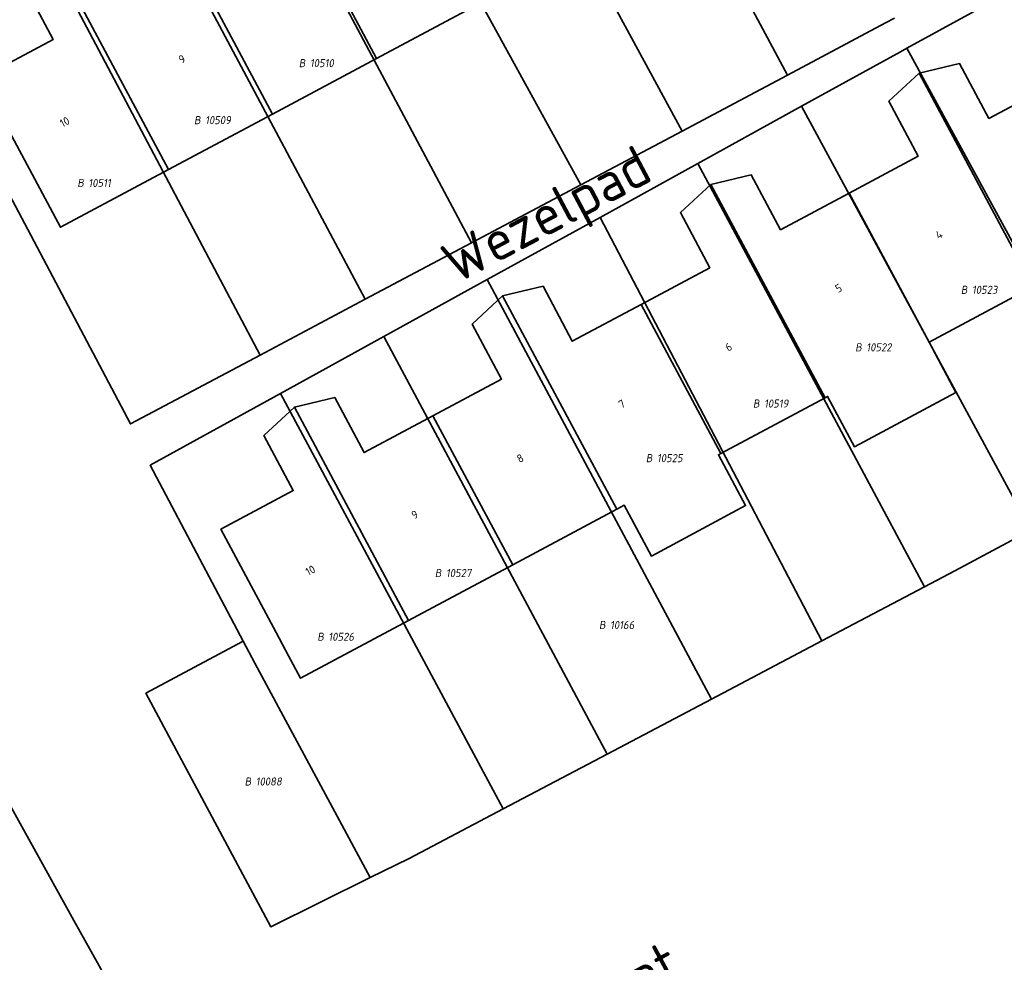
# Model space of a CAD drawing. Header units: metres. Extents: x 154989 to 155512, y 461341 to 461832.
# Tile 27 of 46: x 155217 to 155261, y 461584 to 461626. Entities that reach past the tile are written whole.
import ezdxf
from ezdxf.enums import TextEntityAlignment as Align
from ezdxf.lldxf.tags import DXFTag

# ---------------------------------------------------------------- set-up
doc = ezdxf.new("R2010")
doc.units = ezdxf.units.M
doc.layers.add('B-WE-KG-GRENS_PERCEEL-S', color=150, linetype='Continuous', lineweight=25, true_color=0x007fff, plot=False)
for name, color, linetype, lineweight in [('B-WE-OG-BEBOUWING-G', 7, 'Continuous', 35), ('B-WE-OG-BEBOUWING_HUISNUMMER-T18', 10, 'Continuous', 18), ('X-XX-AL-T18', 10, 'Continuous', 18)]:
    doc.layers.add(name, color=color, linetype=linetype, lineweight=lineweight)
doc.layers.add('N-WE-KG-GRENS_KADASTRAAL-G', color=150, linetype='KG-KADASTRAAL-SO', lineweight=35, true_color=0x007fff)
doc.styles.add('NLCS-ISO', font='NLCS-ISO.ttf')
doc.styles.add('NLCS-ISO-M1000-T18', font='NLCS-ISO.ttf', dxfattribs={"height": 1.8})
doc.styles.add('NLCS-ISO-M200-T18', font='NLCS-ISO.ttf', dxfattribs={"height": 0.36})
tags = doc.linetypes.add('KG-KADASTRAAL-SO', pattern='A,5.5,-2,["K",Standard,S=1.8,R=0,X=0,Y=-0.9],-2,5.5,-2,[5,NLCS.SHX,S=0.75,R=0,X=0,Y=0],-2', length=19).pattern_tags.tags
tags[6] = DXFTag(74, 10)

# ---------------------------------------------------------------- blocks, each defined once
blk = doc.blocks.new('SKG-PERCEELNUMMER-SO')
at = {"style": 'NLCS-ISO', "oblique": 10, "flags": 1}
for tag, p in [('GEMEENTECODE', (0, 2.55)), ('PERCEELGROOTTE', (0, -2.45))]:
    blk.add_attdef(tag, text='', height=1.8, dxfattribs=at).set_placement(p, align=Align.MIDDLE_CENTER)
at = {"style": 'NLCS-ISO', "oblique": 10}
blk.add_attdef('SECTIE', text='', height=1.8, dxfattribs=at).set_placement((-0.5, 0), align=Align.MIDDLE_RIGHT)
blk.add_attdef('PERCEELNUMMER', text='', height=1.8, dxfattribs=at).set_placement((0.5, 0), align=Align.MIDDLE_LEFT)

msp = doc.modelspace()

# ---------------------------------------------------------------- linework, layer by layer
at = {"layer": 'B-WE-OG-BEBOUWING-G', "flags": 128}
for points in [[(155237.732, 461626.403), (155234.19, 461633.039), (155231.145, 461631.414), (155229.811, 461633.865), (155228.024, 461633.439), (155233.099, 461623.931)], [(155228.024, 461633.439), (155226.695, 461632.17), (155227.996, 461629.733), (155224.924, 461628.094), (155228.466, 461621.458), (155233.099, 461623.931)], [(155228.466, 461621.458), (155224.924, 461628.094), (155221.859, 461626.457), (155220.559, 461628.912), (155218.76, 461628.49), (155223.833, 461618.985)], [(155215.477, 461623.051), (155219.027, 461616.421), (155223.833, 461618.985), (155218.76, 461628.49), (155217.401, 461627.238), (155218.706, 461624.774)], [(155262.326, 461613.785), (155266.96, 461616.264), (155263.413, 461622.897), (155260.348, 461621.262), (155259.045, 461623.706), (155257.247, 461623.281)], [(155257.686, 461611.303), (155262.326, 461613.785), (155257.247, 461623.281), (155255.891, 461622.025), (155257.196, 461619.577), (155254.136, 461617.94)], [(155247.979, 461618.324), (155253.058, 461608.828), (155253.168, 461608.887), (155254.364, 461606.65), (155258.882, 461609.067), (155257.686, 461611.303), (155254.136, 461617.94), (155251.08, 461616.305), (155249.777, 461618.75)], [(155253.058, 461608.828), (155247.979, 461618.324), (155246.623, 461617.069), (155247.928, 461614.619), (155244.874, 461612.986), (155248.424, 461606.349)], [(155248.424, 461606.349), (155244.874, 461612.986), (155241.811, 461611.348), (155240.508, 461613.793), (155238.71, 461613.367), (155243.79, 461603.871), (155244.119, 461604.047), (155245.328, 461601.786), (155249.521, 461604.029), (155248.312, 461606.289)], [(155235.606, 461608.029), (155239.156, 461601.392), (155243.79, 461603.871), (155238.71, 461613.367), (155237.354, 461612.112), (155238.66, 461609.662)], [(155239.156, 461601.392), (155235.606, 461608.029), (155232.543, 461606.391), (155231.24, 461608.836), (155229.442, 461608.411), (155234.522, 461598.913)], [(155234.522, 461598.913), (155229.442, 461608.411), (155228.086, 461607.156), (155229.394, 461604.7), (155226.175, 461602.985), (155228.628, 461598.381), (155229.184, 461597.337), (155229.715, 461596.342)]]:
    msp.add_lwpolyline(points, close=True, dxfattribs=at)
at = {"layer": 'N-WE-KG-GRENS_KADASTRAAL-G', "ltscale": 0.2, "flags": 128}
for points in [[(155241.429, 461641.775), (155251.387, 461623.193)], [(155236.657, 461639.215), (155246.7, 461620.702)], [(155232.066, 461636.739), (155242.194, 461618.31)], [(155227.456, 461634.252), (155237.317, 461615.72)], [(155222.758, 461631.695), (155232.593, 461613.211)], [(155227.92, 461610.73), (155222.143, 461607.663), (155212.448, 461626.012), (155218.168, 461629.165)], [(155218.168, 461629.165), (155227.92, 461610.73)], [(155256.699, 461624.386), (155261.018, 461626.767)], [(155256.151, 461625.731), (155255.75, 461625.518)], [(155255.75, 461625.518), (155251.387, 461623.193)], [(155252.012, 461621.802), (155256.42, 461624.232)], [(155256.42, 461624.232), (155256.699, 461624.386)], [(155256.699, 461624.386), (155267, 461605.489)], [(155251.387, 461623.193), (155249.969, 461622.438), (155246.7, 461620.702)], [(155247.39, 461619.253), (155252.012, 461621.802)], [(155262.22, 461602.934), (155252.012, 461621.802)], [(155246.7, 461620.702), (155242.194, 461618.31)], [(155243.045, 461616.858), (155247.39, 461619.253)], [(155247.39, 461619.253), (155257.487, 461600.414)], [(155242.194, 461618.31), (155237.317, 461615.72)], [(155238.028, 461614.092), (155243.045, 461616.858)], [(155243.045, 461616.858), (155252.922, 461598.008)], [(155237.317, 461615.72), (155232.593, 461613.211)], [(155233.429, 461611.557), (155238.028, 461614.092)], [(155238.028, 461614.092), (155248.006, 461595.417)], [(155232.593, 461613.211), (155227.92, 461610.73)], [(155228.826, 461609.019), (155233.429, 461611.557)], [(155233.429, 461611.557), (155243.361, 461592.969)], [(155227.159, 461597.993), (155223.026, 461605.822), (155228.826, 461609.019)], [(155228.826, 461609.019), (155238.731, 461590.529)], [(155262.22, 461602.934), (155258.828, 461601.12), (155257.487, 461600.414)], [(155257.487, 461600.414), (155252.922, 461598.008)], [(155227.159, 461597.993), (155222.831, 461595.681), (155228.387, 461585.284), (155232.815, 461587.47)], [(155227.677, 461597.012), (155227.159, 461597.993)], [(155252.922, 461598.008), (155248.006, 461595.417)], [(155227.677, 461597.012), (155232.815, 461587.47)], [(155248.006, 461595.417), (155243.361, 461592.969)], [(155243.361, 461592.969), (155238.731, 461590.529)], [(155216.07, 461591.967), (155219.63, 461585.564), (155221.522, 461582.162)], [(155238.731, 461590.529), (155234.555, 461588.329), (155232.815, 461587.47)]]:
    msp.add_lwpolyline(points, dxfattribs=at)

# ---------------------------------------------------------------- block references
at = {"layer": 'B-WE-KG-GRENS_PERCEEL-S', "xscale": 0.2, "yscale": 0.2, "zscale": 0.2}
for p, values in [((155230.031, 461623.723), {'PERCEELNUMMER': '10510', 'SECTIE': 'B'}), ((155225.369, 461621.186), {'PERCEELNUMMER': '10509', 'SECTIE': 'B'}), ((155220.173, 461618.391), {'PERCEELNUMMER': '10511', 'SECTIE': 'B'}), ((155259.495, 461613.634), {'PERCEELNUMMER': '10523', 'SECTIE': 'B'}), ((155254.793, 461611.075), {'PERCEELNUMMER': '10522', 'SECTIE': 'B'}), ((155250.245, 461608.572), {'PERCEELNUMMER': '10519', 'SECTIE': 'B'}), ((155245.477, 461606.142), {'PERCEELNUMMER': '10525', 'SECTIE': 'B'}), ((155236.085, 461601.026), {'PERCEELNUMMER': '10527', 'SECTIE': 'B'}), ((155243.39, 461598.714), {'PERCEELNUMMER': '10166', 'SECTIE': 'B'}), ((155230.853, 461598.191), {'PERCEELNUMMER': '10526', 'SECTIE': 'B'}), ((155227.62, 461591.749), {'PERCEELNUMMER': '10088', 'SECTIE': 'B'})]:
    msp.add_blockref('SKG-PERCEELNUMMER-SO', p, dxfattribs=at).add_auto_attribs(values)

# ---------------------------------------------------------------- texts
at = {"layer": 'B-WE-OG-BEBOUWING_HUISNUMMER-T18', "style": 'NLCS-ISO-M200-T18'}
for s, rotation, p in [('9', 28.2, (155224.436, 461623.902)), ('10', 28.2, (155219.218, 461621.106)), ('4', 28.1, (155258.127, 461616.093)), ('5', 28.1, (155253.66, 461613.707)), ('6', 28.1, (155248.768, 461611.093)), ('7', 28.1, (155244.014, 461608.552)), ('8', 28.1, (155239.491, 461606.135)), ('9', 28.1, (155234.799, 461603.629)), ('10', 28.1, (155230.152, 461601.146))]:
    msp.add_text(s, height=0.36, rotation=rotation, dxfattribs=at).set_placement(p, align=Align.MIDDLE)
at = {"layer": 'X-XX-AL-T18', "style": 'NLCS-ISO-M1000-T18'}
for s, rotation, p in [('Wezelpad', 27.9, (155240.773, 461616.773)), ('Hertenstraat', 28.3, (155240.374, 461580.706))]:
    msp.add_text(s, height=1.8, rotation=rotation, dxfattribs=at).set_placement(p, align=Align.MIDDLE)

doc.saveas('drawing.dxf')
